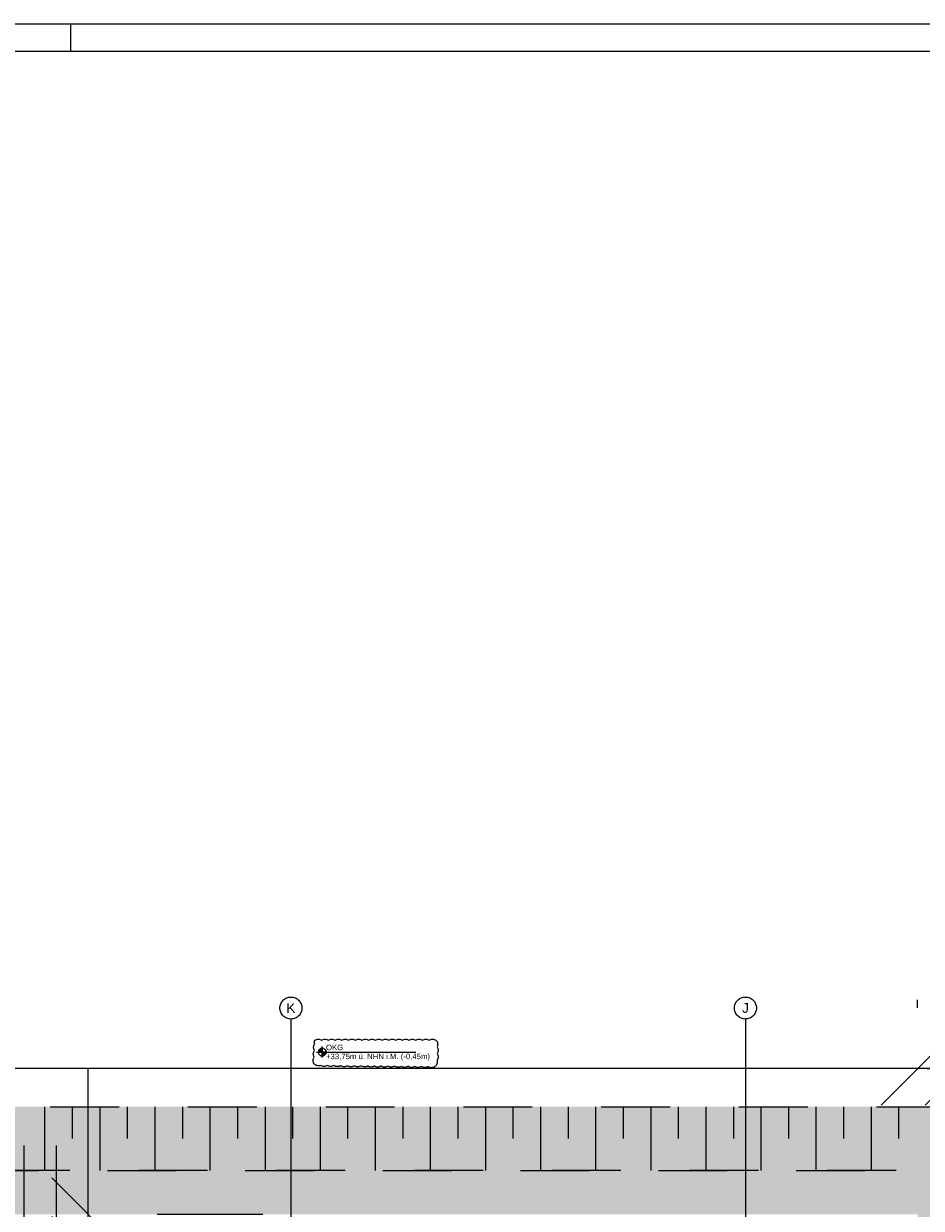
# Model space of a CAD drawing. Header units: metres. Extents: x -3716 to 31, y -1854 to 706.
# Tile 150 of 237: x -1405 to -1201, y 437 to 706. Entities that reach past the tile are written whole.
import ezdxf

# ---------------------------------------------------------------- set-up
doc = ezdxf.new("R2010")
doc.units = ezdxf.units.M
doc.header["$LTSCALE"] = 1.25
doc.header["$PDMODE"] = 1
doc.header["$PDSIZE"] = -2
for name, pattern in [('ISO-02 Strichlinie', [3.81, 3.048, -0.762]), ('Linienart-53', [5.291531, 3.175, -1.058062, 0.352704, -0.705764]), ('VW-01 Strichlinie kurz', [1.999894, 0.999947, -0.999947])]:
    doc.linetypes.add(name, pattern=pattern)
doc.layers.get('0').update_dxf_attribs({"lineweight": 25})
for name, color, linetype, lineweight in [('30 -32 Gründung-Baugrube', 7, 'VW-01 Strichlinie kurz', 9), ('70 -71 Achsen- 1 Gebäudeachsen', 7, 'Linienart-53', 18), ('70 -72 Beschriftung- 5 Höhenkoten', 7, 'Continuous', 15), ('70 -74 Zeichnungsblatt- 4 Plankopf Linie', 7, 'Continuous', 13), ('Keine', 7, 'Continuous', 9)]:
    doc.layers.add(name, color=color, linetype=linetype, lineweight=lineweight)
doc.layers.add('70 -76 Bemaßung- 2 Allgemein', color=7, linetype='Continuous', lineweight=5, true_color=0x6666cc)
doc.layers.add('70 -77 Revision- 2 Wolken', color=7, linetype='Continuous', lineweight=18, true_color=0x944cff)
doc.styles.add('Arial', font='arial.ttf')
doc.dimstyles.new('k+k_klein', dxfattribs={"dimtxt": 1.258608, "dimasz": 1.3255, "dimexe": 1.25, "dimexo": 3.75, "dimgap": 0.125, "dimtad": 1, "dimdec": 3, "dimtxsty": 'Arial', "dimblk": 'VW_SLASH', "dimblk1": 'VW_SLASH', "dimblk2": 'VW_SLASH', "dimcen": 0, "dimdle": 0.625, "dimadec": 3, "dimazin": 0, "dimtfac": 0.75, "dimtdec": 3, "dimtix": 1, "dimtmove": 0, "dimatfit": 0, "dimldrblk": 'VW_FILLEDARROW', "dimfxlon": 1, "dimfrac": 2, "dimtolj": 1, "dimarcsym": 0})

# ---------------------------------------------------------------- blocks, each defined once
blk = doc.blocks.new('Plankopf')
at = {"layer": '70 -74 Zeichnungsblatt- 4 Plankopf Linie', "color": 7, "linetype": 'ISO-02 Strichlinie', "lineweight": 5, "transparency": 33554687}
blk.add_line((-0.0725, 0.4205), (-0.0725, 0.4155), dxfattribs=at)
at = {"layer": '70 -74 Zeichnungsblatt- 4 Plankopf Linie', "transparency": 33554687, "flags": 128}
for points in [[(-1.0675, 0.4205), (1.0675, 0.4205), (1.0675, -0.4205), (-1.0675, -0.4205)], [(-1.0475, -0.4155), (-1.0475, 0.4155), (1.0625, 0.4155), (1.0625, -0.4155)]]:
    blk.add_lwpolyline(points, close=True, dxfattribs=at)
at = {"layer": '70 -74 Zeichnungsblatt- 4 Plankopf Linie', "color": 0, "flags": 1}
for tag in ['AR_Genehmigt_-_Datum', 'Auto_Generate_Page_Number', 'Auto_Total_Num_Sheets', 'Architekt', 'Architekt_Zusatz_-1-', 'Current_Plot_Date', 'Scale', 'Sheet_Number', 'Sheet_Title', 'Teil', 'Gewerk', 'Total_Num_Sheets', 'Tragwerksplanung', 'Tragwerksplanung_Zusatz_-1-', 'Geschäftszeichen', 'Zone', 'Zone', 'Zone', 'Zone', 'Zone', 'Status', 'TGA', 'TGA_Zusatz_-1-', 'Zone', 'Number', 'Publish_Date', 'Number', 'Publish_Date', 'Number', 'Publish_Date', 'Number', 'Publish_Date', 'Number', 'Publish_Date', 'Planungsgrundlagen', 'Plot_Date_Format', 'BH_Genehmigt_-_Datum', 'Papiermaße', 'Ebene', 'Page_Number', 'Plannummer_Fachplaner', 'File_Name', 'File_Name_Include_Path', 'Projektname_Zusatz', 'Landschaftsarchitekt', 'Landschaftsarchitekten_Zusatz-1-', 'Höhe_üNHN', 'Leistungsphase', 'Number', 'Publish_Date', 'Recipients', 'Recipients', 'Recipients', 'Recipients', 'Recipients', 'Project_Date', 'Project_ID', 'Project_Name', 'Recipients', 'Date', 'Note', 'Date', 'Note', 'Date', 'Note', 'Date', 'Note', 'Date', 'Note', 'Format', 'Date', 'Date', 'Note']:
    blk.add_attdef(tag, (-1.0675, -0.4205), '', height=0.00018, dxfattribs=at)
blk = doc.blocks.new('Gruppe-44')
at = {"layer": '30 -32 Gründung-Baugrube', "color": 7, "transparency": 33554687}
for p, q in [((-87.391, 2.208), (-87.391, 1.053)), ((-86.891, 2.208), (-86.891, 1.63)), ((-86.391, 2.208), (-86.391, 1.053)), ((-85.891, 2.208), (-85.891, 1.63)), ((-85.391, 2.208), (-85.391, 1.053)), ((-84.891, 2.208), (-84.891, 1.63)), ((-84.391, 2.208), (-84.391, 1.053)), ((-83.891, 2.208), (-83.891, 1.63)), ((-83.391, 2.208), (-83.391, 1.053)), ((-82.891, 2.208), (-82.891, 1.63)), ((-82.391, 2.208), (-82.391, 1.053)), ((-81.891, 2.208), (-81.891, 1.63)), ((-81.391, 2.208), (-81.391, 1.053)), ((-80.891, 2.208), (-80.891, 1.63)), ((-80.391, 2.208), (-80.391, 1.053)), ((-79.891, 2.208), (-79.891, 1.63)), ((-79.391, 2.208), (-79.391, 1.053)), ((-78.891, 2.208), (-78.891, 1.63)), ((-78.391, 2.208), (-78.391, 1.053)), ((-77.891, 2.208), (-77.891, 1.63)), ((-77.391, 2.208), (-77.391, 1.053)), ((-76.891, 2.208), (-76.891, 1.63)), ((-76.391, 2.208), (-76.391, 1.053)), ((-75.891, 2.208), (-75.891, 1.63)), ((-75.391, 2.208), (-75.391, 1.053)), ((-74.891, 2.208), (-74.891, 1.63)), ((-74.391, 2.208), (-74.391, 1.053)), ((-73.891, 2.208), (-73.891, 1.63)), ((-73.391, 2.208), (-73.391, 1.053)), ((-72.891, 2.208), (-72.891, 1.63)), ((-72.391, 2.208), (-72.391, 1.053)), ((-71.891, 2.208), (-71.891, 1.63))]:
    blk.add_line(p, q, dxfattribs=at)
blk = doc.blocks.new('Gruppe-153')
at = {"layer": '30 -32 Gründung-Baugrube', "color": 7, "transparency": 33554687}
blk.add_blockref('Gruppe-44', (0, 0), dxfattribs=at)
blk = doc.blocks.new('Änderungswolke-8')
at = {"layer": '70 -77 Revision- 2 Wolken', "transparency": 33554687, "flags": 128}
blk.add_lwpolyline([(-1.107, 0.227, -0.162278), (-1.047, 0.248, -0.162278), (-0.986, 0.227, -0.162278), (-0.925, 0.248, -0.162278), (-0.864, 0.227, -0.162278), (-0.803, 0.248, -0.162278), (-0.742, 0.227, -0.162278), (-0.681, 0.248, -0.162278), (-0.62, 0.227, -0.162278), (-0.559, 0.248, -0.162278), (-0.498, 0.227, -0.162278), (-0.437, 0.248, -0.162278), (-0.376, 0.227, -0.162278), (-0.315, 0.248, -0.162278), (-0.254, 0.227, -0.162278), (-0.193, 0.248, -0.162278), (-0.132, 0.227, -0.162278), (-0.071, 0.248, -0.162278), (-0.01, 0.227, -0.162278), (0.051, 0.248, -0.162278), (0.112, 0.227, -0.162278), (0.173, 0.248, -0.162278), (0.234, 0.227, -0.162278), (0.295, 0.248, -0.162278), (0.356, 0.227, -0.162278), (0.416, 0.248, -0.162278), (0.477, 0.227, -0.162278), (0.538, 0.248, -0.162278), (0.599, 0.227, -0.162278), (0.66, 0.248, -0.162278), (0.721, 0.227, -0.162278), (0.782, 0.248, -0.162278), (0.843, 0.227, -0.162278), (0.904, 0.248, -0.162278), (0.965, 0.227, -0.162278), (1.026, 0.248, -0.162278), (1.087, 0.227, -0.162278), (1.119, 0.171, -0.162278), (1.11, 0.108, -0.162278), (1.13, 0.047, -0.162278), (1.109, -0.014, -0.162278), (1.129, -0.075, -0.162278), (1.108, -0.136, -0.162278), (1.107, -0.2, -0.162278), (1.067, -0.251, -0.162278), (1.006, -0.271, -0.162278), (0.946, -0.25, -0.162278), (0.884, -0.269, -0.162278), (0.824, -0.248, -0.162278), (0.762, -0.268, -0.162278), (0.702, -0.247, -0.162278), (0.641, -0.267, -0.162278), (0.58, -0.246, -0.162278), (0.519, -0.265, -0.162278), (0.458, -0.244, -0.162278), (0.397, -0.264, -0.162278), (0.336, -0.243, -0.162278), (0.275, -0.263, -0.162278), (0.214, -0.242, -0.162278), (0.153, -0.261, -0.162278), (0.092, -0.24, -0.162278), (0.031, -0.26, -0.162278), (-0.03, -0.239, -0.162278), (-0.091, -0.259, -0.162278), (-0.152, -0.238, -0.162278), (-0.213, -0.257, -0.162278), (-0.274, -0.236, -0.162278), (-0.335, -0.256, -0.162278), (-0.396, -0.235, -0.162278), (-0.457, -0.255, -0.162278), (-0.517, -0.234, -0.162278), (-0.579, -0.254, -0.162278), (-0.639, -0.233, -0.162278), (-0.701, -0.252, -0.162278), (-0.761, -0.231, -0.162278), (-0.822, -0.251, -0.162278), (-0.883, -0.23, -0.162278), (-0.944, -0.25, -0.162278), (-1.005, -0.229, -0.162278), (-1.069, -0.234, -0.162278), (-1.123, -0.199, -0.162278), (-1.141, -0.138, -0.162278), (-1.119, -0.077, -0.162278), (-1.137, -0.016, -0.162278), (-1.114, 0.044, -0.162278), (-1.132, 0.106, -0.162278), (-1.11, 0.166, -0.162278), (-1.119, 0.197, -0.162278), (-1.107, 0.227)], format="xyb", close=True, dxfattribs=at)
blk = doc.blocks.new('Gruppe-214')
at = {"color": 255, "linetype": 'Continuous'}
blk.add_wipeout([(-82.284, 3.2), (-81.968, 3.2), (-81.968, 3.362), (-82.284, 3.362)], dxfattribs=at).dxf.layer = '70 -72 Beschriftung- 5 Höhenkoten'
at = {"layer": '70 -72 Beschriftung- 5 Höhenkoten', "insert": (-82.284, 3.336), "char_height": 0.1007, "attachment_point": 1, "line_spacing_factor": 0.96878, "style": 'Arial'}
blk.add_mtext('OKG', dxfattribs=at)
at = {"color": 255, "linetype": 'Continuous'}
blk.add_wipeout([(-82.284, 3.038), (-80.388, 3.038), (-80.388, 3.2), (-82.284, 3.2)], dxfattribs=at).dxf.layer = '70 -72 Beschriftung- 5 Höhenkoten'
at = {"layer": '70 -72 Beschriftung- 5 Höhenkoten', "linetype": 'Continuous', "lineweight": 0}
h = blk.add_hatch(color=7, dxfattribs=at)
edge = h.paths.add_edge_path()
edge.add_arc((-82.354, 3.2), 0.07, 90, 180)
edge.add_line((-82.424, 3.2), (-82.354, 3.2))
edge.add_line((-82.354, 3.2), (-82.354, 3.27))
h = blk.add_hatch(color=7, dxfattribs=at)
edge = h.paths.add_edge_path()
edge.add_arc((-82.354, 3.2), 0.07, 270, 360)
edge.add_line((-82.284, 3.2), (-82.354, 3.2))
edge.add_line((-82.354, 3.2), (-82.354, 3.13))
at = {"layer": '70 -72 Beschriftung- 5 Höhenkoten'}
for p, q in [((-82.354, 3.1), (-82.354, 3.3)), ((-82.454, 3.2), (-80.654, 3.2))]:
    blk.add_line(p, q, dxfattribs=at)
at = {"layer": '70 -72 Beschriftung- 5 Höhenkoten', "flags": 128}
for points in [[(-82.354, 3.27, 0.414214), (-82.424, 3.2), (-82.354, 3.2)], [(-82.284, 3.2, 0.414214), (-82.354, 3.27), (-82.354, 3.2)], [(-82.424, 3.2, 0.414214), (-82.354, 3.13), (-82.354, 3.2)], [(-82.354, 3.13, 0.414214), (-82.284, 3.2), (-82.354, 3.2)]]:
    blk.add_lwpolyline(points, format="xyb", close=True, dxfattribs=at)
at = {"layer": '70 -77 Revision- 2 Wolken'}
blk.add_blockref('Änderungswolke-8', (-81.377, 3.188), dxfattribs=at)
at = {"layer": '70 -72 Beschriftung- 5 Höhenkoten', "insert": (-82.284, 3.173), "char_height": 0.10069, "attachment_point": 1, "line_spacing_factor": 0.96878, "style": 'Arial'}
blk.add_mtext('+33,75m ü. NHN i.M. (-0,45m)', dxfattribs=at)
blk = doc.blocks.new('VW_SLASH')
at = {"color": 0, "linetype": 'ByBlock', "lineweight": -2, "transparency": 16777216}
blk.add_line((0.472, 0), (-1, 0), dxfattribs=at)
at = {"color": 0, "lineweight": 5, "transparency": 16777216, "flags": 128}
blk.add_lwpolyline([(0.5, 0.5), (-0.5, -0.5)], dxfattribs=at)
blk = doc.blocks.new('*D668')
at = {"layer": '70 -76 Bemaßung- 2 Allgemein', "color": 0, "lineweight": -2}
for p, q in [((-100.121, 0.76), (-100.121, -0.8)), ((-101.447, -2.05), (-105.695, -2.05)), ((-107.021, -5.537), (-107.021, -3.3))]:
    blk.add_line(p, q, dxfattribs=at)
at = {"layer": 'Defpoints', "color": 0}
for p in [(-107.021, -1.787), (-107.021, -2.05), (-100.121, -2.99)]:
    blk.add_point(p, dxfattribs=at)
at = {"layer": '70 -76 Bemaßung- 2 Allgemein', "color": 0, "lineweight": -2, "xscale": 1.32550048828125, "yscale": 1.32550048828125, "zscale": 1.32550048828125, "rotation": 180}
blk.add_blockref('VW_SLASH', (-107.021, -2.05), dxfattribs=at)
at = {"layer": '70 -76 Bemaßung- 2 Allgemein', "color": 0, "lineweight": -2, "xscale": 1.32550048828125, "yscale": 1.32550048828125, "zscale": 1.32550048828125}
blk.add_blockref('VW_SLASH', (-100.121, -2.05), dxfattribs=at)
at = {"layer": '70 -76 Bemaßung- 2 Allgemein', "color": 0, "insert": (-103.571, -1.984), "char_height": 0.1007, "attachment_point": 5, "style": 'Arial'}
blk.add_mtext('\\A1;6,90', dxfattribs=at)
blk = doc.blocks.new('VW_FILLEDARROW')
at = {"linetype": 'Continuous', "lineweight": 0, "transparency": 16777216}
blk.add_hatch(color=0, dxfattribs=at).paths.add_polyline_path([(-2.829, 0.758), (0, 0), (-2.829, -0.758)])
at = {"color": 0, "lineweight": 5, "transparency": 16777216, "flags": 128}
blk.add_lwpolyline([(-2.829, 0.758), (0, 0), (-2.829, -0.758)], close=True, dxfattribs=at)
blk = doc.blocks.new('*D669')
at = {"layer": '70 -76 Bemaßung- 2 Allgemein', "color": 0, "lineweight": -2}
for p, q in [((-87.771, 1.503), (-87.771, -0.8)), ((-100.121, 0.76), (-100.121, -0.8)), ((-89.096, -2.05), (-98.795, -2.05))]:
    blk.add_line(p, q, dxfattribs=at)
at = {"layer": 'Defpoints', "color": 0}
for p in [(-100.121, -2.05), (-87.771, -2.247), (-100.121, -2.99)]:
    blk.add_point(p, dxfattribs=at)
at = {"layer": '70 -76 Bemaßung- 2 Allgemein', "color": 0, "lineweight": -2, "xscale": 1.32550048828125, "yscale": 1.32550048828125, "zscale": 1.32550048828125, "rotation": 180}
blk.add_blockref('VW_SLASH', (-100.121, -2.05), dxfattribs=at)
at = {"layer": '70 -76 Bemaßung- 2 Allgemein', "color": 0, "lineweight": -2, "xscale": 1.32550048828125, "yscale": 1.32550048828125, "zscale": 1.32550048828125}
blk.add_blockref('VW_SLASH', (-87.771, -2.05), dxfattribs=at)
at = {"layer": '70 -76 Bemaßung- 2 Allgemein', "color": 0, "insert": (-93.946, -1.967), "char_height": 0.10069, "attachment_point": 5, "style": 'Arial'}
blk.add_mtext('\\A1;12,35\\S01^ ;', dxfattribs=at)
blk = doc.blocks.new('*D670')
at = {"layer": '70 -76 Bemaßung- 2 Allgemein', "color": 0, "lineweight": -2}
for p, q in [((-87.771, 1.503), (-87.771, -0.8)), ((-87.181, 1.503), (-87.181, -0.8)), ((-89.096, -2.05), (-90.422, -2.05)), ((-87.181, -2.05), (-87.771, -2.05)), ((-85.855, -2.05), (-84.53, -2.05))]:
    blk.add_line(p, q, dxfattribs=at)
at = {"layer": 'Defpoints', "color": 0}
for p in [(-87.771, -2.05), (-87.771, -2.247), (-87.181, -2.247)]:
    blk.add_point(p, dxfattribs=at)
at = {"layer": '70 -76 Bemaßung- 2 Allgemein', "color": 0, "lineweight": -2, "xscale": 1.32550048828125, "yscale": 1.32550048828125, "zscale": 1.32550048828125}
blk.add_blockref('VW_SLASH', (-87.771, -2.05), dxfattribs=at)
at = {"layer": '70 -76 Bemaßung- 2 Allgemein', "color": 0, "lineweight": -2, "xscale": 1.32550048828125, "yscale": 1.32550048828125, "zscale": 1.32550048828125, "rotation": 180}
blk.add_blockref('VW_SLASH', (-87.181, -2.05), dxfattribs=at)
at = {"layer": '70 -76 Bemaßung- 2 Allgemein', "color": 0, "insert": (-87.476, -1.993), "char_height": 0.1007, "attachment_point": 5, "style": 'Arial'}
blk.add_mtext('\\A1;59', dxfattribs=at)
blk = doc.blocks.new('*D671')
at = {"layer": '70 -76 Bemaßung- 2 Allgemein', "color": 0, "lineweight": -2}
for p, q in [((-82.921, 1.7), (-82.921, -0.8)), ((-87.181, 1.503), (-87.181, -0.8)), ((-84.247, -2.05), (-85.855, -2.05))]:
    blk.add_line(p, q, dxfattribs=at)
at = {"layer": 'Defpoints', "color": 0}
for p in [(-87.181, -2.05), (-82.921, -2.05), (-87.181, -2.247)]:
    blk.add_point(p, dxfattribs=at)
at = {"layer": '70 -76 Bemaßung- 2 Allgemein', "color": 0, "lineweight": -2, "xscale": 1.32550048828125, "yscale": 1.32550048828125, "zscale": 1.32550048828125, "rotation": 180}
blk.add_blockref('VW_SLASH', (-87.181, -2.05), dxfattribs=at)
at = {"layer": '70 -76 Bemaßung- 2 Allgemein', "color": 0, "lineweight": -2, "xscale": 1.32550048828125, "yscale": 1.32550048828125, "zscale": 1.32550048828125}
blk.add_blockref('VW_SLASH', (-82.921, -2.05), dxfattribs=at)
at = {"layer": '70 -76 Bemaßung- 2 Allgemein', "color": 0, "insert": (-85.051, -1.967), "char_height": 0.10069, "attachment_point": 5, "style": 'Arial'}
blk.add_mtext('\\A1;4,25\\S99^ ;', dxfattribs=at)
blk = doc.blocks.new('*D815')
at = {"layer": '70 -76 Bemaßung- 2 Allgemein', "color": 0, "lineweight": -2}
for p, q in [((-86.6, 1.578), (-86.6, 2.904)), ((-86.6, -0.447), (-86.6, 0.253)), ((-83.431, 0.253), (-85.35, 0.253)), ((-82.85, -0.447), (-85.35, -0.447)), ((-86.6, -1.773), (-86.6, -3.098))]:
    blk.add_line(p, q, dxfattribs=at)
at = {"layer": 'Defpoints', "color": 0}
for p in [(-87.181, 0.253), (-86.6, 0.253), (-86.6, -0.447)]:
    blk.add_point(p, dxfattribs=at)
at = {"layer": '70 -76 Bemaßung- 2 Allgemein', "color": 0, "lineweight": -2, "xscale": 1.32550048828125, "yscale": 1.32550048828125, "zscale": 1.32550048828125}
for p, rotation in [((-86.6, 0.253), 270), ((-86.6, -0.447), 90)]:
    blk.add_blockref('VW_SLASH', p, dxfattribs=dict(at, rotation=rotation))
at = {"layer": '70 -76 Bemaßung- 2 Allgemein', "color": 0, "insert": (-86.656, -0.097), "char_height": 0.1007, "attachment_point": 5, "rotation": 90, "style": 'Arial'}
blk.add_mtext('\\A1;70', dxfattribs=at)
blk = doc.blocks.new('*D816')
at = {"layer": '70 -76 Bemaßung- 2 Allgemein', "color": 0, "lineweight": -2}
for p, q in [((-86.6, 0.878), (-86.6, 2.204)), ((-86.6, -2.747), (-86.6, -0.447)), ((-82.85, -0.447), (-85.35, -0.447)), ((-84.021, -2.747), (-85.35, -2.747)), ((-86.6, -4.073), (-86.6, -5.398))]:
    blk.add_line(p, q, dxfattribs=at)
at = {"layer": 'Defpoints', "color": 0}
for p in [(-86.6, -0.447), (-86.6, -0.447), (-87.771, -2.747)]:
    blk.add_point(p, dxfattribs=at)
at = {"layer": '70 -76 Bemaßung- 2 Allgemein', "color": 0, "lineweight": -2, "xscale": 1.32550048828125, "yscale": 1.32550048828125, "zscale": 1.32550048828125}
for p, rotation in [((-86.6, -0.447), 270), ((-86.6, -2.747), 90)]:
    blk.add_blockref('VW_SLASH', p, dxfattribs=dict(at, rotation=rotation))
at = {"layer": '70 -76 Bemaßung- 2 Allgemein', "color": 0, "insert": (-86.665, -1.597), "char_height": 0.1007, "attachment_point": 5, "rotation": 90, "style": 'Arial'}
blk.add_mtext('\\A1;2,30', dxfattribs=at)
blk = doc.blocks.new('*D817')
at = {"layer": '70 -76 Bemaßung- 2 Allgemein', "color": 0, "lineweight": -2}
for p, q in [((-86.6, -1.422), (-86.6, -0.096)), ((-86.6, -3.337), (-86.6, -2.747)), ((-84.021, -2.747), (-85.35, -2.747)), ((-83.431, -3.337), (-85.35, -3.337)), ((-86.6, -4.663), (-86.6, -5.988))]:
    blk.add_line(p, q, dxfattribs=at)
at = {"layer": 'Defpoints', "color": 0}
for p in [(-87.771, -2.747), (-86.6, -2.747), (-87.181, -3.337)]:
    blk.add_point(p, dxfattribs=at)
at = {"layer": '70 -76 Bemaßung- 2 Allgemein', "color": 0, "lineweight": -2, "xscale": 1.32550048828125, "yscale": 1.32550048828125, "zscale": 1.32550048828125}
for p, rotation in [((-86.6, -2.747), 270), ((-86.6, -3.337), 90)]:
    blk.add_blockref('VW_SLASH', p, dxfattribs=dict(at, rotation=rotation))
at = {"layer": '70 -76 Bemaßung- 2 Allgemein', "color": 0, "insert": (-86.656, -3.042), "char_height": 0.1007, "attachment_point": 5, "rotation": 90, "style": 'Arial'}
blk.add_mtext('\\A1;59', dxfattribs=at)
blk = doc.blocks.new('*D826')
at = {"layer": '70 -76 Bemaßung- 2 Allgemein', "color": 0, "lineweight": -2}
for p, q in [((-146.526, 6.305), (-146.526, 4.15)), ((-71.546, 4.003), (-71.546, 4.15)), ((-72.872, 2.9), (-145.2, 2.9))]:
    blk.add_line(p, q, dxfattribs=at)
at = {"layer": 'Defpoints', "color": 0}
for p in [(-146.526, 2.9), (-146.526, 2.555), (-71.546, 0.253)]:
    blk.add_point(p, dxfattribs=at)
at = {"layer": '70 -76 Bemaßung- 2 Allgemein', "color": 0, "lineweight": -2, "xscale": 1.32550048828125, "yscale": 1.32550048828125, "zscale": 1.32550048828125, "rotation": 180}
blk.add_blockref('VW_SLASH', (-146.526, 2.9), dxfattribs=at)
at = {"layer": '70 -76 Bemaßung- 2 Allgemein', "color": 0, "lineweight": -2, "xscale": 1.32550048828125, "yscale": 1.32550048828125, "zscale": 1.32550048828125}
blk.add_blockref('VW_SLASH', (-71.546, 2.9), dxfattribs=at)
at = {"layer": '70 -76 Bemaßung- 2 Allgemein', "color": 0, "insert": (-109.036, 2.983), "char_height": 0.10069, "attachment_point": 5, "style": 'Arial'}
blk.add_mtext('\\A1;74,97\\S98^ ;', dxfattribs=at)
blk = doc.blocks.new('*D827')
at = {"layer": '70 -76 Bemaßung- 2 Allgemein', "color": 0, "lineweight": -2}
for p, q in [((-71.546, 4.003), (-71.546, 4.15)), ((-70.746, 4.003), (-70.746, 4.15)), ((-72.872, 2.9), (-74.197, 2.9)), ((-70.746, 2.9), (-71.546, 2.9)), ((-69.421, 2.9), (-68.095, 2.9))]:
    blk.add_line(p, q, dxfattribs=at)
at = {"layer": 'Defpoints', "color": 0}
for p in [(-71.546, 2.9), (-71.546, 0.253), (-70.746, 0.253)]:
    blk.add_point(p, dxfattribs=at)
at = {"layer": '70 -76 Bemaßung- 2 Allgemein', "color": 0, "lineweight": -2, "xscale": 1.32550048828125, "yscale": 1.32550048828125, "zscale": 1.32550048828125}
blk.add_blockref('VW_SLASH', (-71.546, 2.9), dxfattribs=at)
at = {"layer": '70 -76 Bemaßung- 2 Allgemein', "color": 0, "lineweight": -2, "xscale": 1.32550048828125, "yscale": 1.32550048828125, "zscale": 1.32550048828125, "rotation": 180}
blk.add_blockref('VW_SLASH', (-70.746, 2.9), dxfattribs=at)
at = {"layer": '70 -76 Bemaßung- 2 Allgemein', "color": 0, "insert": (-71.146, 2.956), "char_height": 0.1007, "attachment_point": 5, "style": 'Arial'}
blk.add_mtext('\\A1;80', dxfattribs=at)
blk = doc.blocks.new('_Achsen (3D)')
at = {"color": 255, "transparency": 33554687}
for points in [[(-82.921, 4.2), (-82.901, 4.199), (-82.882, 4.196), (-82.863, 4.191), (-82.844, 4.185), (-82.827, 4.176), (-82.81, 4.166), (-82.794, 4.155), (-82.78, 4.141), (-82.766, 4.127), (-82.755, 4.111), (-82.745, 4.094), (-82.736, 4.076), (-82.73, 4.058), (-82.725, 4.039), (-82.722, 4.02), (-82.721, 4), (-82.722, 3.98), (-82.725, 3.961), (-82.73, 3.942), (-82.736, 3.923), (-82.745, 3.906), (-82.755, 3.889), (-82.766, 3.873), (-82.78, 3.859), (-82.794, 3.845), (-82.81, 3.834), (-82.827, 3.824), (-82.844, 3.815), (-82.863, 3.809), (-82.882, 3.804), (-82.901, 3.801), (-82.921, 3.8), (-82.941, 3.801), (-82.96, 3.804), (-82.979, 3.809), (-82.998, 3.815), (-83.015, 3.824), (-83.032, 3.834), (-83.048, 3.845), (-83.062, 3.859), (-83.076, 3.873), (-83.087, 3.889), (-83.097, 3.906), (-83.106, 3.923), (-83.112, 3.942), (-83.117, 3.961), (-83.12, 3.98), (-83.121, 4), (-83.12, 4.02), (-83.117, 4.039), (-83.112, 4.058), (-83.106, 4.076), (-83.097, 4.094), (-83.087, 4.111), (-83.076, 4.127), (-83.062, 4.141), (-83.048, 4.155), (-83.032, 4.166), (-83.015, 4.176), (-82.998, 4.185), (-82.979, 4.191), (-82.96, 4.196), (-82.941, 4.199)], [(-74.671, 4.2), (-74.651, 4.199), (-74.632, 4.196), (-74.613, 4.191), (-74.594, 4.185), (-74.577, 4.176), (-74.56, 4.166), (-74.544, 4.155), (-74.53, 4.141), (-74.516, 4.127), (-74.505, 4.111), (-74.495, 4.094), (-74.486, 4.076), (-74.48, 4.058), (-74.475, 4.039), (-74.472, 4.02), (-74.471, 4), (-74.472, 3.98), (-74.475, 3.961), (-74.48, 3.942), (-74.486, 3.923), (-74.495, 3.906), (-74.505, 3.889), (-74.516, 3.873), (-74.53, 3.859), (-74.544, 3.845), (-74.56, 3.834), (-74.577, 3.824), (-74.594, 3.815), (-74.613, 3.809), (-74.632, 3.804), (-74.651, 3.801), (-74.671, 3.8), (-74.691, 3.801), (-74.71, 3.804), (-74.729, 3.809), (-74.748, 3.815), (-74.765, 3.824), (-74.782, 3.834), (-74.798, 3.845), (-74.812, 3.859), (-74.826, 3.873), (-74.837, 3.889), (-74.847, 3.906), (-74.856, 3.923), (-74.862, 3.942), (-74.867, 3.961), (-74.87, 3.98), (-74.871, 4), (-74.87, 4.02), (-74.867, 4.039), (-74.862, 4.058), (-74.856, 4.076), (-74.847, 4.094), (-74.837, 4.111), (-74.826, 4.127), (-74.812, 4.141), (-74.798, 4.155), (-74.782, 4.166), (-74.765, 4.176), (-74.748, 4.185), (-74.729, 4.191), (-74.71, 4.196), (-74.691, 4.199)]]:
    blk.add_wipeout(points, dxfattribs=at).dxf.layer = 'Keine'
at = {"layer": '70 -71 Achsen- 1 Gebäudeachsen', "transparency": 33554687}
for p, q in [((-82.921, 3.8), (-82.921, -46.172)), ((-74.671, 3.8), (-74.671, -46.172))]:
    blk.add_line(p, q, dxfattribs=at)
at = {"layer": 'Keine', "transparency": 33554687, "flags": 128}
for points in [[(-82.921, 4.2), (-82.901, 4.199), (-82.882, 4.196), (-82.863, 4.191), (-82.844, 4.185), (-82.827, 4.176), (-82.81, 4.166), (-82.794, 4.155), (-82.78, 4.141), (-82.766, 4.127), (-82.755, 4.111), (-82.745, 4.094), (-82.736, 4.076), (-82.73, 4.058), (-82.725, 4.039), (-82.722, 4.02), (-82.721, 4), (-82.722, 3.98), (-82.725, 3.961), (-82.73, 3.942), (-82.736, 3.923), (-82.745, 3.906), (-82.755, 3.889), (-82.766, 3.873), (-82.78, 3.859), (-82.794, 3.845), (-82.81, 3.834), (-82.827, 3.824), (-82.844, 3.815), (-82.863, 3.809), (-82.882, 3.804), (-82.901, 3.801), (-82.921, 3.8), (-82.941, 3.801), (-82.96, 3.804), (-82.979, 3.809), (-82.998, 3.815), (-83.015, 3.824), (-83.032, 3.834), (-83.048, 3.845), (-83.062, 3.859), (-83.076, 3.873), (-83.087, 3.889), (-83.097, 3.906), (-83.106, 3.923), (-83.112, 3.942), (-83.117, 3.961), (-83.12, 3.98), (-83.121, 4), (-83.12, 4.02), (-83.117, 4.039), (-83.112, 4.058), (-83.106, 4.076), (-83.097, 4.094), (-83.087, 4.111), (-83.076, 4.127), (-83.062, 4.141), (-83.048, 4.155), (-83.032, 4.166), (-83.015, 4.176), (-82.998, 4.185), (-82.979, 4.191), (-82.96, 4.196), (-82.941, 4.199)], [(-74.671, 4.2), (-74.651, 4.199), (-74.632, 4.196), (-74.613, 4.191), (-74.594, 4.185), (-74.577, 4.176), (-74.56, 4.166), (-74.544, 4.155), (-74.53, 4.141), (-74.516, 4.127), (-74.505, 4.111), (-74.495, 4.094), (-74.486, 4.076), (-74.48, 4.058), (-74.475, 4.039), (-74.472, 4.02), (-74.471, 4), (-74.472, 3.98), (-74.475, 3.961), (-74.48, 3.942), (-74.486, 3.923), (-74.495, 3.906), (-74.505, 3.889), (-74.516, 3.873), (-74.53, 3.859), (-74.544, 3.845), (-74.56, 3.834), (-74.577, 3.824), (-74.594, 3.815), (-74.613, 3.809), (-74.632, 3.804), (-74.651, 3.801), (-74.671, 3.8), (-74.691, 3.801), (-74.71, 3.804), (-74.729, 3.809), (-74.748, 3.815), (-74.765, 3.824), (-74.782, 3.834), (-74.798, 3.845), (-74.812, 3.859), (-74.826, 3.873), (-74.837, 3.889), (-74.847, 3.906), (-74.856, 3.923), (-74.862, 3.942), (-74.867, 3.961), (-74.87, 3.98), (-74.871, 4), (-74.87, 4.02), (-74.867, 4.039), (-74.862, 4.058), (-74.856, 4.076), (-74.847, 4.094), (-74.837, 4.111), (-74.826, 4.127), (-74.812, 4.141), (-74.798, 4.155), (-74.782, 4.166), (-74.765, 4.176), (-74.748, 4.185), (-74.729, 4.191), (-74.71, 4.196), (-74.691, 4.199)]]:
    blk.add_lwpolyline(points, close=True, dxfattribs=at)
at = {"layer": 'Keine', "transparency": 33554687, "char_height": 0.176, "attachment_point": 5, "line_spacing_factor": 0.970891, "style": 'Arial'}
for s, insert in [('K', (-82.921, 4)), ('J', (-74.671, 4))]:
    blk.add_mtext(s, dxfattribs=dict(at, insert=insert))
blk = doc.blocks.new('Gruppe-500')
at = {"layer": '70 -76 Bemaßung- 2 Allgemein'}
for base, p1, p2, text, picture, middle in [((-87.18091, -2.04979), (-82.921, -2.04979), (-87.18091, -2.24704), '4,25\\S99^ ;', '*D671', (-85.05095, -1.96669)), ((-100.121, -2.04979), (-87.77091, -2.24704), (-100.121, -2.99009), '12,35\\S01^ ;', '*D669', (-93.94595, -1.96669)), ((-87.77091, -2.04979), (-87.18091, -2.24704), (-87.77091, -2.24704), '59', '*D670', (-87.47591, -1.99339)), ((-107.021, -2.04979), (-100.121, -2.99009), (-107.021, -1.78704), '6,90', '*D668', (-103.571, -1.98432))]:
    dim = blk.add_linear_dim(base=base, p1=p1, p2=p2, text=text, dimstyle='k+k_klein', override={"dimtxt": 0.100689, "dimgap": 0.005, "dimdec": 4, "dimpost": '<>', "dimtxsty": 'Arial', "dimtmove": 2}, dxfattribs=at)
    dim.commit()
    dim.dimension.update_dxf_attribs({"geometry": picture, "text_midpoint": middle})
blk = doc.blocks.new('Gruppe-518')
at = {"layer": '70 -76 Bemaßung- 2 Allgemein'}
for base, p1, p2, text, picture, middle in [((-86.6, 0.253), (-86.6, -0.447), (-87.1809, 0.253), '70', '*D815', (-86.6564, -0.097)), ((-86.6, -0.447), (-87.7709, -2.747), (-86.6, -0.447), '2,30', '*D816', (-86.6655, -1.597)), ((-86.6, -2.747), (-87.1809, -3.337), (-87.7709, -2.747), '59', '*D817', (-86.6564, -3.042))]:
    dim = blk.add_linear_dim(base=base, p1=p1, p2=p2, angle=270, text=text, dimstyle='k+k_klein', override={"dimtxt": 0.100689, "dimgap": 0.005, "dimpost": '<>', "dimtxsty": 'Arial', "dimtmove": 2}, dxfattribs=at)
    dim.commit()
    dim.dimension.update_dxf_attribs({"geometry": picture, "text_midpoint": middle})
blk = doc.blocks.new('Gruppe-519')
at = {"layer": '70 -76 Bemaßung- 2 Allgemein'}
for base, p1, p2, text, picture, middle in [((-146.52586, 2.89996), (-71.54606, 0.25296), (-146.52586, 2.55488), '74,97\\S98^ ;', '*D826', (-109.03596, 2.98306)), ((-71.54606, 2.89996), (-70.74606, 0.25296), (-71.54606, 0.25296), '80', '*D827', (-71.14606, 2.95636))]:
    dim = blk.add_linear_dim(base=base, p1=p1, p2=p2, text=text, dimstyle='k+k_klein', override={"dimtxt": 0.100689, "dimgap": 0.005, "dimdec": 4, "dimpost": '<>', "dimtxsty": 'Arial', "dimtmove": 2}, dxfattribs=at)
    dim.commit()
    dim.dimension.update_dxf_attribs({"geometry": picture, "text_midpoint": middle})
blk = doc.blocks.new('_Feinplanum 2D (2D)')
at = {"layer": '30 -32 Gründung-Baugrube', "linetype": 'Continuous', "lineweight": 0, "true_color": 0xfffdee}
h = blk.add_hatch(color=7, dxfattribs=at)
h.paths.add_polyline_path([(3.234, 2.208), (3.234, -3.255), (2.984, -4.188), (2.984, -7.283), (4.962, -7.283), (4.962, -10.133), (2.654, -10.133), (2.654, -15.181), (4.962, -15.181), (4.962, -18.031), (2.984, -18.031), (2.984, -43.352), (-34.742, -43.352), (-34.742, -45.105), (-41.182, -45.105), (-41.182, -44.674), (-49.965, -44.674), (-49.965, -43.352), (-84.242, -43.352), (-84.242, -45.104), (-90.682, -45.104), (-90.682, -44.674), (-99.465, -44.674), (-99.465, -43.352), (-160.892, -43.352), (-160.892, -45.104), (-167.332, -45.104), (-167.332, -44.674), (-176.115, -44.674), (-176.115, -43.352), (-179.176, -43.352), (-179.176, 2.208), (-156.666, 2.208), (-156.666, 2.555), (-146.526, 2.555), (-146.526, 2.208), (-52.841, 2.208), (-52.841, 2.398), (-26.376, 2.398), (-26.376, 2.208)])
h.paths.add_polyline_path([(-178.021, 1.053), (-178.021, -42.197), (-174.115, -42.197), (-174.115, -42.674), (-171.875, -42.674), (-171.875, -42.228), (-169.941, -42.228), (-169.941, -42.674), (-167.701, -42.674), (-167.701, -42.197), (-165.332, -42.197), (-165.332, -43.104), (-162.892, -43.104), (-162.892, -42.197), (-97.465, -42.197), (-97.465, -42.674), (-95.225, -42.674), (-95.225, -42.197), (-93.291, -42.197), (-93.291, -42.674), (-91.051, -42.674), (-91.051, -42.197), (-88.682, -42.197), (-88.682, -43.104), (-86.242, -43.104), (-86.242, -42.197), (-53.001, -42.197), (-53.001, -41.897), (-52.999, -41.897), (-52.999, -42.197), (-47.965, -42.197), (-47.965, -42.674), (-45.725, -42.674), (-45.725, -42.197), (-43.791, -42.197), (-43.791, -42.674), (-41.551, -42.674), (-41.551, -42.197), (-39.182, -42.197), (-39.182, -43.104), (-36.742, -43.104), (-36.742, -42.197), (-16.711, -42.197), (-16.711, -42.196), (-13.63, -42.197), (1.829, -42.197), (1.829, -4.036), (2.079, -3.103), (2.079, 1.053), (-16.711, 1.053), (-27.531, 1.053), (-27.531, 1.243), (-51.686, 1.243), (-51.686, 1.053), (-53.001, 1.053), (-88.896, 1.053), (-106.641, 1.053), (-147.681, 1.053), (-147.681, 1.4), (-155.511, 1.4), (-155.511, 1.053)])
at = {"layer": '30 -32 Gründung-Baugrube', "linetype": 'Continuous', "lineweight": 0}
h = blk.add_hatch(color=254, dxfattribs=at)
h.paths.add_polyline_path([(-52.999, -42.197), (-53.001, -42.197), (-86.242, -42.197), (-86.242, -43.104), (-88.682, -43.104), (-88.682, -42.197), (-88.896, -42.197), (-88.896, -42.197), (-91.051, -42.197), (-91.051, -42.674), (-93.291, -42.674), (-93.291, -42.197), (-95.225, -42.197), (-95.225, -42.674), (-97.465, -42.674), (-97.465, -42.197), (-162.892, -42.197), (-162.892, -43.104), (-165.332, -43.104), (-165.332, -42.197), (-167.701, -42.197), (-167.701, -42.674), (-169.941, -42.674), (-169.941, -42.197), (-171.875, -42.197), (-171.875, -42.674), (-174.115, -42.674), (-174.115, -42.197), (-178.021, -42.197), (-178.021, 1.053), (-106.641, 1.053), (-88.896, 1.053), (-53.001, 1.053), (-16.711, 1.053), (2.079, 1.053), (2.079, -3.103), (1.829, -4.036), (1.829, -42.197), (-13.63, -42.197), (-16.711, -42.196), (-16.711, -42.197), (-36.742, -42.197), (-36.742, -43.104), (-39.182, -43.104), (-39.182, -42.197), (-41.551, -42.197), (-41.551, -42.674), (-43.791, -42.674), (-43.791, -42.197), (-45.725, -42.197), (-45.725, -42.674), (-47.965, -42.674), (-47.965, -42.197)])
h.paths.add_polyline_path([(-106.641, 0.253), (-177.221, 0.253), (-177.221, -41.397), (-174.115, -41.397), (-174.115, -40.677), (-171.875, -40.677), (-171.875, -41.397), (-169.941, -41.397), (-169.941, -40.677), (-167.701, -40.677), (-167.701, -41.397), (-165.332, -41.397), (-165.332, -40.004), (-162.892, -40.004), (-162.892, -41.397), (-97.465, -41.397), (-97.465, -40.677), (-95.225, -40.677), (-95.225, -41.397), (-93.291, -41.397), (-93.291, -40.677), (-91.051, -40.677), (-91.051, -41.397), (-88.896, -41.397), (-88.896, -41.397), (-88.682, -41.397), (-88.682, -40.004), (-86.242, -40.004), (-86.242, -41.397), (-71.546, -41.397), (-71.546, 0.253), (-88.896, 0.253)])
h.paths.add_polyline_path([(-70.746, -41.397), (-53.001, -41.397), (-52.999, -41.397), (-47.965, -41.397), (-47.965, -40.677), (-45.725, -40.677), (-45.725, -41.397), (-43.791, -41.397), (-43.791, -40.677), (-41.551, -40.677), (-41.551, -41.397), (-39.182, -41.397), (-39.182, -40.004), (-36.742, -40.004), (-36.742, -41.397), (-16.711, -41.397), (-16.711, -41.398), (1.029, -41.397), (1.029, -3.93), (1.279, -2.997), (1.279, 0.253), (-16.711, 0.253), (-53.001, 0.253), (-70.746, 0.253)])
at = {"layer": '30 -32 Gründung-Baugrube', "flags": 128}
for points in [[(3.234, 2.208), (3.234, -3.255), (2.984, -4.188), (2.984, -7.283), (4.962, -7.283), (4.962, -10.133), (2.654, -10.133), (2.654, -15.181), (4.962, -15.181), (4.962, -18.031), (2.984, -18.031), (2.984, -43.352), (-34.742, -43.352), (-34.742, -45.105), (-41.182, -45.105), (-41.182, -44.674), (-49.965, -44.674), (-49.965, -43.352), (-84.242, -43.352), (-84.242, -45.104), (-90.682, -45.104), (-90.682, -44.674), (-99.465, -44.674), (-99.465, -43.352), (-160.892, -43.352), (-160.892, -45.104), (-167.332, -45.104), (-167.332, -44.674), (-176.115, -44.674), (-176.115, -43.352), (-179.176, -43.352), (-179.176, 2.208), (-156.666, 2.208), (-156.666, 2.555), (-146.526, 2.555), (-146.526, 2.208), (-52.841, 2.208), (-52.841, 2.398), (-26.376, 2.398), (-26.376, 2.208)], [(-178.021, 1.053), (-178.021, -42.197), (-174.115, -42.197), (-174.115, -42.674), (-171.875, -42.674), (-171.875, -42.228), (-169.941, -42.228), (-169.941, -42.674), (-167.701, -42.674), (-167.701, -42.197), (-165.332, -42.197), (-165.332, -43.104), (-162.892, -43.104), (-162.892, -42.197), (-97.465, -42.197), (-97.465, -42.674), (-95.225, -42.674), (-95.225, -42.197), (-93.291, -42.197), (-93.291, -42.674), (-91.051, -42.674), (-91.051, -42.197), (-88.682, -42.197), (-88.682, -43.104), (-86.242, -43.104), (-86.242, -42.197), (-53.001, -42.197), (-53.001, -41.897), (-52.999, -41.897), (-52.999, -42.197), (-47.965, -42.197), (-47.965, -42.674), (-45.725, -42.674), (-45.725, -42.197), (-43.791, -42.197), (-43.791, -42.674), (-41.551, -42.674), (-41.551, -42.197), (-39.182, -42.197), (-39.182, -43.104), (-36.742, -43.104), (-36.742, -42.197), (-16.711, -42.197), (-16.711, -42.196), (-13.63, -42.197), (1.829, -42.197), (1.829, -4.036), (2.079, -3.103), (2.079, 1.053), (-16.711, 1.053), (-27.531, 1.053), (-27.531, 1.243), (-51.686, 1.243), (-51.686, 1.053), (-53.001, 1.053), (-88.896, 1.053), (-106.641, 1.053), (-147.681, 1.053), (-147.681, 1.4), (-155.511, 1.4), (-155.511, 1.053)], [(-52.999, -42.197), (-53.001, -42.197), (-86.242, -42.197), (-86.242, -43.104), (-88.682, -43.104), (-88.682, -42.197), (-88.896, -42.197), (-88.896, -42.197), (-91.051, -42.197), (-91.051, -42.674), (-93.291, -42.674), (-93.291, -42.197), (-95.225, -42.197), (-95.225, -42.674), (-97.465, -42.674), (-97.465, -42.197), (-162.892, -42.197), (-162.892, -43.104), (-165.332, -43.104), (-165.332, -42.197), (-167.701, -42.197), (-167.701, -42.674), (-169.941, -42.674), (-169.941, -42.197), (-171.875, -42.197), (-171.875, -42.674), (-174.115, -42.674), (-174.115, -42.197), (-178.021, -42.197), (-178.021, 1.053), (-106.641, 1.053), (-88.896, 1.053), (-53.001, 1.053), (-16.711, 1.053), (2.079, 1.053), (2.079, -3.103), (1.829, -4.036), (1.829, -42.197), (-13.63, -42.197), (-16.711, -42.196), (-16.711, -42.197), (-36.742, -42.197), (-36.742, -43.104), (-39.182, -43.104), (-39.182, -42.197), (-41.551, -42.197), (-41.551, -42.674), (-43.791, -42.674), (-43.791, -42.197), (-45.725, -42.197), (-45.725, -42.674), (-47.965, -42.674), (-47.965, -42.197)]]:
    blk.add_lwpolyline(points, close=True, dxfattribs=at)
at = {"layer": '30 -32 Gründung-Baugrube', "color": 7}
blk.add_blockref('Gruppe-153', (0, 0), dxfattribs=at)
at = {"layer": '70 -72 Beschriftung- 5 Höhenkoten', "color": 7}
blk.add_blockref('Gruppe-214', (0, 0), dxfattribs=at)
at = {"layer": '70 -76 Bemaßung- 2 Allgemein'}
for name in ['Gruppe-518', 'Gruppe-500']:
    blk.add_blockref(name, (0, 0), dxfattribs=at)
blk.add_blockref('Gruppe-519', (0, 0), dxfattribs=at)

msp = doc.modelspace()

# ---------------------------------------------------------------- block references
at = {"layer": '70 -74 Zeichnungsblatt- 4 Plankopf Linie', "xscale": 1250, "yscale": 1250, "zscale": 1250}
msp.add_blockref('Plankopf', (-1303.55, 180.16), dxfattribs=at)

# ---------------------------------------------------------------- next in the draw order: block references
at = {"layer": 'Keine', "color": 1, "xscale": 12.5, "yscale": 12.5, "zscale": 12.5}
msp.add_blockref('_Feinplanum 2D (2D)', (-307.66, 432.49), dxfattribs=at)

# ---------------------------------------------------------------- next in the draw order: block references
msp.add_blockref('_Achsen (3D)', (-307.66, 432.49), dxfattribs=at)

doc.saveas('drawing.dxf')
